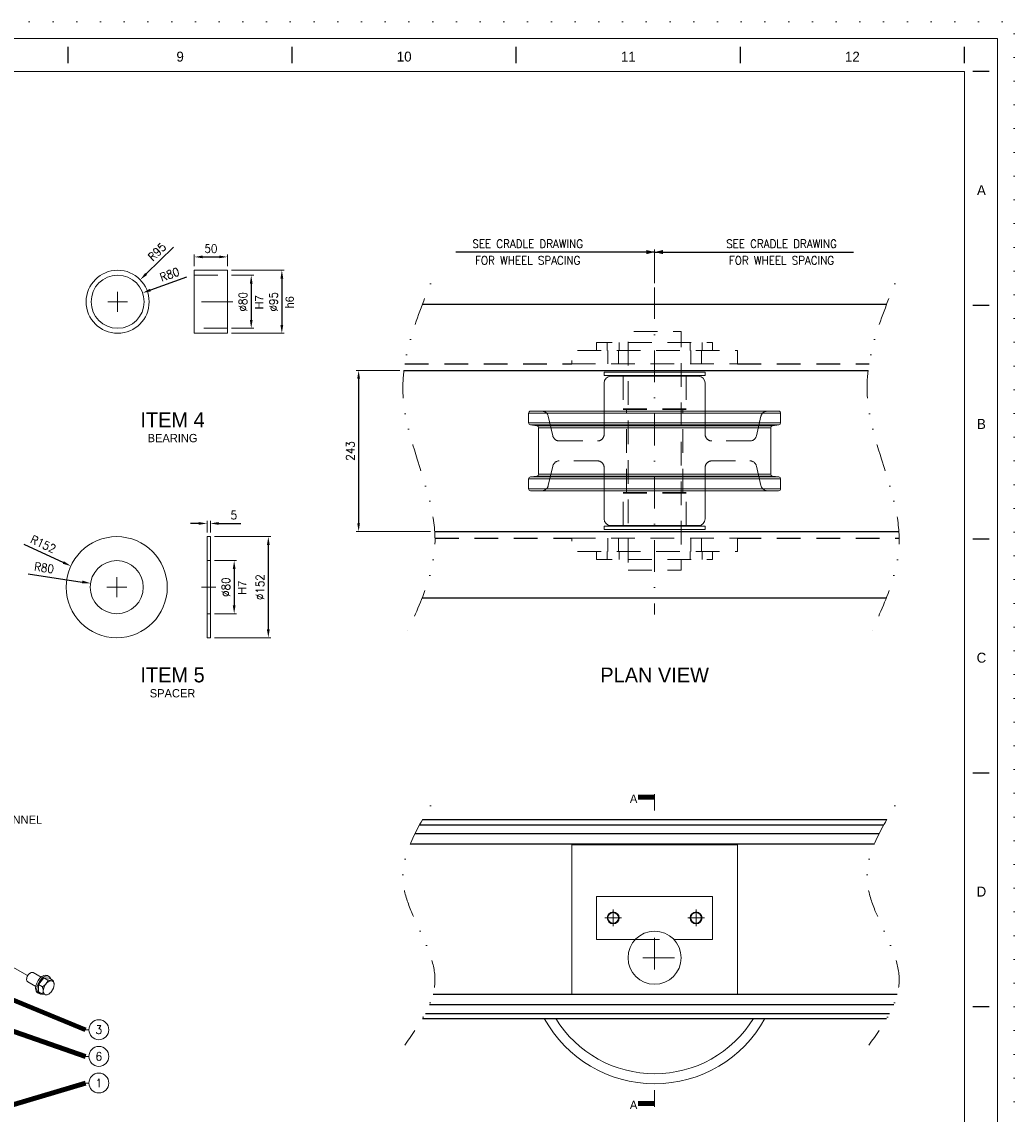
# Model space of a CAD drawing. Header units: millimetres. Extents: x -33820 to -29615, y -714818 to -711848.
# Tile 13 of 13: x -31111 to -29615, y -713494 to -711848. Entities that reach past the tile are written whole.
import ezdxf

# ---------------------------------------------------------------- set-up
doc = ezdxf.new("R2010")
doc.units = ezdxf.units.MM
doc.header["$MEASUREMENT"] = 0
for name, pattern in [('DGN Style 1', [35.687127, 0, -35.687127]), ('DGN Style 2', [59.478545, 35.687127, -23.791418]), ('DGN Style 4', [95.165673, 47.582836, -23.791418, 0, -23.791418]), ('DGN Style 5', [41.634982, 17.843564, -23.791418]), ('DGN Style 6', [113.009236, 0, -23.791418, 41.634982, -23.791418, 0, -23.791418])]:
    doc.linetypes.add(name, pattern=pattern)
doc.styles.add('Style-ENGINEERING', font='ENGINEERING.shx')
doc.styles.add('Style-ENGINEERING_0', font='ENGINEERING.shx')
doc.dimstyles.new('MetricMM', dxfattribs={"dimtxt": 3, "dimasz": 3, "dimexe": 1.5, "dimexo": 1.5, "dimgap": 1.5, "dimtad": 1, "dimdec": 0, "dimzin": 7, "dimtxsty": 'Style-ENGINEERING_0', "dimcen": 0.09, "dimclrd": 1, "dimclre": 1, "dimclrt": 7, "dimadec": 0, "dimazin": 3, "dimtfac": 1, "dimtdec": 0, "dimtofl": 0, "dimtmove": 0, "dimatfit": 3, "dimfxl": 1, "dimtzin": 7, "dimlwd": -1, "dimlwe": 0, "dimarcsym": 0})

# ---------------------------------------------------------------- blocks, each defined once
blk = doc.blocks.new('*D55')
at = {"color": 1, "linetype": 'Continuous', "lineweight": 0, "transparency": 16777216}
for p, q in [((-30541.5, -712373.1), (-30607.4, -712373.1)), ((-30495.1, -712616.1), (-30607.4, -712616.1))]:
    blk.add_line(p, q, dxfattribs=at)
at = {"color": 1, "linetype": 'Continuous', "transparency": 16777216}
blk.add_line((-30603.6, -712385.6), (-30603.6, -712603.6), dxfattribs=at)
at = {"color": 1, "linetype": 'Continuous', "lineweight": 0, "transparency": 16777216}
for points in [[(-30605.7, -712385.6), (-30601.6, -712385.6), (-30603.6, -712373.1)], [(-30605.7, -712603.6), (-30601.6, -712603.6), (-30603.6, -712616.1)]]:
    blk.add_solid(points, dxfattribs=at)
at = {"layer": 'Defpoints', "color": 0, "linetype": 'Continuous', "lineweight": 0, "transparency": 16777216}
for p in [(-30535.3, -712373.1), (-30603.6, -712616.1), (-30488.9, -712616.1)]:
    blk.add_point(p, dxfattribs=at)
at = {"color": 7, "linetype": 'Continuous', "transparency": 16777216, "insert": (-30616.1, -712494.6), "char_height": 12.5, "attachment_point": 5, "rotation": 90, "style": 'Style-ENGINEERING_0'}
blk.add_mtext('\\FSTANDARD;243', dxfattribs=at)
blk = doc.blocks.new('*D81')
at = {"color": 1, "linetype": 'Continuous', "transparency": 16777216}
blk.add_line((-30882.6, -712187.5), (-30924, -712227.8), dxfattribs=at)
at = {"color": 1, "linetype": 'Continuous', "lineweight": 0, "transparency": 16777216}
for p, q in [((-30967.1, -712269.7), (-30966.9, -712269.6)), ((-30966.9, -712269.7), (-30967.1, -712269.6))]:
    blk.add_line(p, q, dxfattribs=at)
blk.add_solid([(-30925.5, -712226.3), (-30922.6, -712229.3), (-30933, -712236.5)], dxfattribs=at)
at = {"layer": 'Defpoints', "color": 0, "linetype": 'Continuous', "lineweight": 0, "transparency": 16777216}
for p in [(-30933, -712236.5), (-30967, -712269.7)]:
    blk.add_point(p, dxfattribs=at)
at = {"color": 7, "linetype": 'Continuous', "transparency": 16777216, "insert": (-30907.6, -712194.4), "char_height": 12.5, "attachment_point": 5, "rotation": 44.2356, "style": 'Style-ENGINEERING_0'}
blk.add_mtext('\\FSTANDARD;R95', dxfattribs=at)
blk = doc.blocks.new('*D83')
at = {"color": 1, "linetype": 'Continuous', "transparency": 16777216}
blk.add_line((-30863.2, -712232.7), (-30917.5, -712252.1), dxfattribs=at)
at = {"color": 1, "linetype": 'Continuous', "lineweight": 0, "transparency": 16777216}
for p, q in [((-30967.1, -712269.7), (-30966.9, -712269.6)), ((-30967, -712269.8), (-30967, -712269.6))]:
    blk.add_line(p, q, dxfattribs=at)
blk.add_solid([(-30918.2, -712250.1), (-30916.8, -712254), (-30929.3, -712256.3)], dxfattribs=at)
at = {"layer": 'Defpoints', "color": 0, "linetype": 'Continuous', "lineweight": 0, "transparency": 16777216}
for p in [(-30929.3, -712256.3), (-30967, -712269.7)]:
    blk.add_point(p, dxfattribs=at)
at = {"color": 7, "linetype": 'Continuous', "transparency": 16777216, "insert": (-30888.7, -712228.5), "char_height": 12.5, "attachment_point": 5, "rotation": 19.6079, "style": 'Style-ENGINEERING_0'}
blk.add_mtext('\\FSTANDARD;R80', dxfattribs=at)
blk = doc.blocks.new('*D85')
at = {"color": 1, "linetype": 'Continuous', "lineweight": 0, "transparency": 16777216}
for p, q in [((-30851.4, -712215.9), (-30851.4, -712198.3)), ((-30801.4, -712215.9), (-30801.4, -712198.3))]:
    blk.add_line(p, q, dxfattribs=at)
at = {"color": 1, "linetype": 'Continuous', "transparency": 16777216}
blk.add_line((-30838.9, -712202.1), (-30813.9, -712202.1), dxfattribs=at)
at = {"color": 1, "linetype": 'Continuous', "lineweight": 0, "transparency": 16777216}
for points in [[(-30838.9, -712200), (-30838.9, -712204.1), (-30851.4, -712202.1)], [(-30813.9, -712200), (-30813.9, -712204.1), (-30801.4, -712202.1)]]:
    blk.add_solid(points, dxfattribs=at)
at = {"layer": 'Defpoints', "color": 0, "linetype": 'Continuous', "lineweight": 0, "transparency": 16777216}
for p in [(-30801.4, -712202.1), (-30851.4, -712222.2), (-30801.4, -712222.2)]:
    blk.add_point(p, dxfattribs=at)
at = {"color": 7, "linetype": 'Continuous', "transparency": 16777216, "insert": (-30826.4, -712189.6), "char_height": 12.5, "attachment_point": 5, "style": 'Style-ENGINEERING_0'}
blk.add_mtext('\\FSTANDARD;50', dxfattribs=at)
blk = doc.blocks.new('*D87')
at = {"color": 1, "linetype": 'Continuous', "lineweight": 0, "transparency": 16777216}
for p, q in [((-30795.2, -712229.7), (-30761.8, -712229.7)), ((-30795.2, -712309.7), (-30761.8, -712309.7))]:
    blk.add_line(p, q, dxfattribs=at)
at = {"color": 1, "linetype": 'Continuous', "transparency": 16777216}
blk.add_line((-30765.6, -712242.2), (-30765.6, -712297.2), dxfattribs=at)
at = {"color": 1, "linetype": 'Continuous', "lineweight": 0, "transparency": 16777216}
for points in [[(-30767.6, -712242.2), (-30763.5, -712242.2), (-30765.6, -712229.7)], [(-30767.6, -712297.2), (-30763.5, -712297.2), (-30765.6, -712309.7)]]:
    blk.add_solid(points, dxfattribs=at)
at = {"layer": 'Defpoints', "color": 0, "linetype": 'Continuous', "lineweight": 0, "transparency": 16777216}
for p in [(-30801.4, -712229.7), (-30801.4, -712309.7), (-30765.6, -712309.7)]:
    blk.add_point(p, dxfattribs=at)
at = {"color": 7, "linetype": 'Continuous', "transparency": 16777216, "insert": (-30778.1, -712269.7), "char_height": 12.5, "attachment_point": 5, "rotation": 90, "style": 'Style-ENGINEERING_0'}
blk.add_mtext('\\FSTANDARD;%%c80', dxfattribs=at)
blk = doc.blocks.new('*D89')
at = {"color": 1, "linetype": 'Continuous', "lineweight": 0, "transparency": 16777216}
for p, q in [((-30795.2, -712222.2), (-30715.7, -712222.2)), ((-30795.2, -712317.2), (-30715.7, -712317.2))]:
    blk.add_line(p, q, dxfattribs=at)
at = {"color": 1, "linetype": 'Continuous', "transparency": 16777216}
blk.add_line((-30719.4, -712234.7), (-30719.4, -712304.7), dxfattribs=at)
at = {"color": 1, "linetype": 'Continuous', "lineweight": 0, "transparency": 16777216}
for points in [[(-30721.5, -712234.7), (-30717.3, -712234.7), (-30719.4, -712222.2)], [(-30721.5, -712304.7), (-30717.3, -712304.7), (-30719.4, -712317.2)]]:
    blk.add_solid(points, dxfattribs=at)
at = {"layer": 'Defpoints', "color": 0, "linetype": 'Continuous', "lineweight": 0, "transparency": 16777216}
for p in [(-30801.4, -712222.2), (-30801.4, -712317.2), (-30719.4, -712317.2)]:
    blk.add_point(p, dxfattribs=at)
at = {"color": 7, "linetype": 'Continuous', "transparency": 16777216, "insert": (-30731.9, -712269.7), "char_height": 12.5, "attachment_point": 5, "rotation": 90, "style": 'Style-ENGINEERING_0'}
blk.add_mtext('\\FSTANDARD;%%c95', dxfattribs=at)
blk = doc.blocks.new('*D91')
at = {"color": 1, "linetype": 'Continuous', "lineweight": 0, "transparency": 16777216}
for p, q in [((-30820.9, -712660), (-30787.6, -712660)), ((-30820.9, -712740), (-30787.6, -712740))]:
    blk.add_line(p, q, dxfattribs=at)
at = {"color": 1, "linetype": 'Continuous', "transparency": 16777216}
blk.add_line((-30791.3, -712672.5), (-30791.3, -712727.5), dxfattribs=at)
at = {"color": 1, "linetype": 'Continuous', "lineweight": 0, "transparency": 16777216}
for points in [[(-30793.4, -712672.5), (-30789.2, -712672.5), (-30791.3, -712660)], [(-30793.4, -712727.5), (-30789.2, -712727.5), (-30791.3, -712740)]]:
    blk.add_solid(points, dxfattribs=at)
at = {"layer": 'Defpoints', "color": 0, "linetype": 'Continuous', "lineweight": 0, "transparency": 16777216}
for p in [(-30827.2, -712660), (-30827.2, -712740), (-30791.3, -712740)]:
    blk.add_point(p, dxfattribs=at)
at = {"color": 7, "linetype": 'Continuous', "transparency": 16777216, "insert": (-30803.8, -712700), "char_height": 12.5, "attachment_point": 5, "rotation": 90, "style": 'Style-ENGINEERING_0'}
blk.add_mtext('\\FSTANDARD;%%c80', dxfattribs=at)
blk = doc.blocks.new('*D93')
at = {"color": 1, "linetype": 'Continuous', "lineweight": 0, "transparency": 16777216}
for p, q in [((-30820.9, -712623.8), (-30736, -712623.8)), ((-30820.9, -712776.2), (-30736, -712776.2))]:
    blk.add_line(p, q, dxfattribs=at)
at = {"color": 1, "linetype": 'Continuous', "transparency": 16777216}
blk.add_line((-30739.8, -712636.3), (-30739.8, -712763.7), dxfattribs=at)
at = {"color": 1, "linetype": 'Continuous', "lineweight": 0, "transparency": 16777216}
for points in [[(-30741.9, -712636.3), (-30737.7, -712636.3), (-30739.8, -712623.8)], [(-30741.9, -712763.7), (-30737.7, -712763.7), (-30739.8, -712776.2)]]:
    blk.add_solid(points, dxfattribs=at)
at = {"layer": 'Defpoints', "color": 0, "linetype": 'Continuous', "lineweight": 0, "transparency": 16777216}
for p in [(-30827.2, -712623.8), (-30827.2, -712776.2), (-30739.8, -712776.2)]:
    blk.add_point(p, dxfattribs=at)
at = {"color": 7, "linetype": 'Continuous', "transparency": 16777216, "insert": (-30752.3, -712700), "char_height": 12.5, "attachment_point": 5, "rotation": 90, "style": 'Style-ENGINEERING_0'}
blk.add_mtext('\\FSTANDARD;%%c152', dxfattribs=at)
blk = doc.blocks.new('*D95')
at = {"color": 1, "linetype": 'Continuous', "transparency": 16777216}
for p, q in [((-30844.7, -712603.9), (-30857.2, -712603.9)), ((-30814.7, -712603.9), (-30781.5, -712603.9))]:
    blk.add_line(p, q, dxfattribs=at)
at = {"color": 1, "linetype": 'Continuous', "lineweight": 0, "transparency": 16777216}
for p, q in [((-30832.2, -712617.6), (-30832.2, -712600.1)), ((-30827.2, -712617.6), (-30827.2, -712600.1))]:
    blk.add_line(p, q, dxfattribs=at)
for points in [[(-30844.7, -712601.8), (-30844.7, -712606), (-30832.2, -712603.9)], [(-30814.7, -712601.8), (-30814.7, -712606), (-30827.2, -712603.9)]]:
    blk.add_solid(points, dxfattribs=at)
at = {"layer": 'Defpoints', "color": 0, "linetype": 'Continuous', "lineweight": 0, "transparency": 16777216}
for p in [(-30827.2, -712603.9), (-30832.2, -712623.8), (-30827.2, -712623.8)]:
    blk.add_point(p, dxfattribs=at)
at = {"color": 7, "linetype": 'Continuous', "transparency": 16777216, "insert": (-30791.9, -712591.4), "char_height": 12.5, "attachment_point": 5, "style": 'Style-ENGINEERING_0'}
blk.add_mtext('\\FSTANDARD;5', dxfattribs=at)
blk = doc.blocks.new('*D97')
at = {"color": 1, "linetype": 'Continuous', "transparency": 16777216}
blk.add_line((-31102.1, -712679.8), (-31020.3, -712692.2), dxfattribs=at)
at = {"color": 1, "linetype": 'Continuous', "lineweight": 0, "transparency": 16777216}
for p, q in [((-30968.5, -712700), (-30968.3, -712700)), ((-30968.4, -712700.1), (-30968.4, -712699.9))]:
    blk.add_line(p, q, dxfattribs=at)
blk.add_solid([(-31020, -712690.1), (-31020.6, -712694.2), (-31007.9, -712694)], dxfattribs=at)
at = {"layer": 'Defpoints', "color": 0, "linetype": 'Continuous', "lineweight": 0, "transparency": 16777216}
for p in [(-31007.9, -712694), (-30968.4, -712700)]:
    blk.add_point(p, dxfattribs=at)
at = {"color": 7, "linetype": 'Continuous', "transparency": 16777216, "insert": (-31077.9, -712670.8), "char_height": 12.5, "attachment_point": 5, "rotation": 351.4004, "style": 'Style-ENGINEERING_0'}
blk.add_mtext('\\FSTANDARD;R80', dxfattribs=at)
blk = doc.blocks.new('*D99')
at = {"color": 1, "linetype": 'Continuous', "transparency": 16777216}
blk.add_line((-31108.6, -712635.3), (-31048.9, -712662.8), dxfattribs=at)
at = {"color": 1, "linetype": 'Continuous', "lineweight": 0, "transparency": 16777216}
for p, q in [((-30968.5, -712700), (-30968.3, -712700.1)), ((-30968.4, -712700.1), (-30968.4, -712699.9))]:
    blk.add_line(p, q, dxfattribs=at)
blk.add_solid([(-31048, -712660.9), (-31049.8, -712664.7), (-31037.6, -712668.1)], dxfattribs=at)
at = {"layer": 'Defpoints', "color": 0, "linetype": 'Continuous', "lineweight": 0, "transparency": 16777216}
for p in [(-31037.6, -712668.1), (-30968.4, -712700)]:
    blk.add_point(p, dxfattribs=at)
at = {"color": 7, "linetype": 'Continuous', "transparency": 16777216, "insert": (-31079.2, -712635.1), "char_height": 12.5, "attachment_point": 5, "rotation": 335.2079, "style": 'Style-ENGINEERING_0'}
blk.add_mtext('\\FSTANDARD;R152', dxfattribs=at)
blk = doc.blocks.new('*U108')
for p, q in [((135.12, 284.53), (135.12, 289.53)), ((202.7, 284.53), (202.7, 289.53)), ((270.29, 284.53), (270.29, 289.53)), ((337.87, 284.53), (337.87, 289.53)), ((405.45, 284.53), (405.45, 289.53)), ((412.95, 282.03), (407.95, 282.03)), ((412.95, 211.53), (407.95, 211.53)), ((412.95, 141.03), (407.95, 141.03)), ((412.95, 70.53), (407.95, 70.53)), ((412.95, 0.03), (407.95, 0.03))]:
    blk.add_line(p, q)
at = {"color": 7, "linetype": 'Continuous', "lineweight": 0, "flags": 128}
blk.add_lwpolyline([(-415.55, 292.03), (415.45, 292.03), (415.45, -291.97), (-415.55, -291.97), (-415.55, 292.03)], close=True, dxfattribs=at)
at = {"color": 7, "linetype": 'Continuous', "lineweight": 13, "flags": 128}
blk.add_lwpolyline([(-405.55, 282.03), (405.45, 282.03), (405.45, -281.97), (-405.55, -281.97), (-405.55, 282.03)], close=True, dxfattribs=at)
at = {"char_height": 3, "attachment_point": 5, "line_spacing_factor": 1.2, "style": 'Style-ENGINEERING'}
for s, insert in [('9', (168.91, 286.53)), ('10', (236.49, 286.53)), ('11', (304.08, 286.53)), ('12', (371.66, 286.53)), ('A', (410.58, 246.28)), ('B', (410.58, 175.78)), ('C', (410.58, 105.28)), ('D', (410.58, 34.78))]:
    blk.add_mtext(s, dxfattribs=dict(at, insert=insert))

msp = doc.modelspace()

# ---------------------------------------------------------------- linework, layer by layer
at = {"color": 1, "linetype": 'Continuous'}
for q in [(-30457.26, -712194.82), (-29857.26, -712194.82)]:
    msp.add_line((-30157.26, -712194.82), q, dxfattribs=at)
at = {"color": 1, "linetype": 'Continuous', "lineweight": 0}
msp.add_line((-30157.26, -712241.83), (-30157.26, -712191.07), dxfattribs=at)
at = {"color": 1, "linetype": 'DGN Style 4', "lineweight": 0}
for p, q in [((-30157.26, -712248.08), (-30157.26, -712741.08)), ((-30967, -712254.68), (-30967, -712284.68)), ((-30952, -712269.68), (-30982, -712269.68)), ((-30793.16, -712269.68), (-30859.67, -712269.68)), ((-30968.4, -712685.03), (-30968.4, -712715.03)), ((-30953.4, -712700.03), (-30983.4, -712700.03)), ((-30818.91, -712700.03), (-30840.43, -712700.03)), ((-30219.76, -713186.11), (-30219.76, -713211.11)), ((-30094.76, -713186.11), (-30094.76, -713211.11)), ((-30207.26, -713198.61), (-30232.26, -713198.61)), ((-30082.26, -713198.61), (-30107.26, -713198.61)), ((-30157.26, -713228.61), (-30157.26, -713288.61)), ((-31143.46, -713262.09), (-31102.79, -713285.56)), ((-30127.26, -713258.61), (-30187.26, -713258.61))]:
    msp.add_line(p, q, dxfattribs=at)
at = {"color": 7}
for p, q in [((-30507.26, -712273.08), (-29807.2, -712273.08)), ((-30535.29, -712373.08), (-29835.29, -712373.08)), ((-30488.86, -712616.08), (-29788.86, -712616.08)), ((-30507.26, -712716.08), (-29807.75, -712716.08)), ((-30507.26, -713050.38), (-29807.26, -713050.38)), ((-30518.62, -713071.43), (-29818.62, -713071.43)), ((-30511.67, -713058.25), (-29811.67, -713058.25)), ((-30525.86, -713087.15), (-29825.86, -713087.15)), ((-30491.32, -713313.61), (-29791.32, -713313.61)), ((-30496.73, -713329.34), (-29796.73, -713329.34)), ((-30507.26, -713350.38), (-29807.41, -713350.38)), ((-30503.02, -713342.52), (-29803.02, -713342.52))]:
    msp.add_line(p, q, dxfattribs=at)
at = {"color": 7, "linetype": 'DGN Style 2'}
for p, q in [((-30533.85, -712363.08), (-30282.26, -712363.08)), ((-30032.26, -712363.08), (-29833.85, -712363.08)), ((-30488.44, -712626.08), (-30282.26, -712626.08)), ((-30032.26, -712626.08), (-29788.44, -712626.08))]:
    msp.add_line(p, q, dxfattribs=at)
at = {"color": 7, "linetype": 'Continuous', "lineweight": 0}
for p, q in [((-30233.46, -712434.58), (-30233.46, -712392.08)), ((-30223.47, -712382.08), (-30091.05, -712382.08)), ((-30081.06, -712434.58), (-30081.06, -712392.08)), ((-29967.26, -712437.58), (-30347.26, -712437.58)), ((-30344.26, -712434.58), (-29970.26, -712434.58)), ((-30347.26, -712452.36), (-29967.26, -712452.36)), ((-30334.84, -712456.72), (-30344.68, -712455.34)), ((-29969.84, -712455.34), (-30344.68, -712455.34)), ((-29979.68, -712456.72), (-30334.84, -712456.72)), ((-30332.26, -712529.47), (-30332.26, -712459.69)), ((-30332.26, -712459.69), (-29982.26, -712459.69)), ((-29982.26, -712529.47), (-29982.26, -712459.69)), ((-29979.68, -712456.72), (-29969.84, -712455.34)), ((-30347.26, -712536.8), (-29967.26, -712536.8)), ((-30344.68, -712533.83), (-30334.84, -712532.44)), ((-29969.84, -712533.83), (-30344.68, -712533.83)), ((-29979.68, -712532.44), (-30334.84, -712532.44)), ((-30332.26, -712529.47), (-29982.26, -712529.47)), ((-29969.84, -712533.83), (-29979.68, -712532.44)), ((-29967.26, -712551.58), (-30347.26, -712551.58)), ((-30344.26, -712554.58), (-29970.26, -712554.58)), ((-30233.46, -712597.08), (-30233.46, -712554.58)), ((-30081.06, -712597.08), (-30081.06, -712554.58)), ((-30157.26, -713011.84), (-30157.26, -713036.84)), ((-31098.58, -713281.46), (-31099.29, -713281.87)), ((-31082.54, -713288.02), (-31094.58, -713281.06)), ((-31070.58, -713286.84), (-31072.7, -713285.62)), ((-31104.24, -713290.44), (-31104.24, -713291.26)), ((-31102.58, -713294.92), (-31090.54, -713301.87)), ((-31086.27, -713299.1), (-31078.08, -713288.91)), ((-31080.46, -713302.45), (-31086.27, -713299.1)), ((-31086.27, -713310.02), (-31086.27, -713299.1)), ((-31072.27, -713292.26), (-31078.08, -713288.91)), ((-31078.08, -713288.91), (-31069.88, -713289.64)), ((-31064.08, -713292.99), (-31069.88, -713289.64)), ((-31066.93, -713293.36), (-31066.89, -713293.36)), ((-31062.81, -713299.15), (-31062.81, -713299.22)), ((-31087.7, -713311.6), (-31085.58, -713312.82)), ((-31080.46, -713313.37), (-31086.27, -713310.02)), ((-31072.27, -713314.1), (-31071, -713313.37)), ((-31066.89, -713309.72), (-31066.93, -713309.77)), ((-31010.38, -713367.23), (-31015.38, -713367.23)), ((-31010.38, -713407.41), (-31015.38, -713407.41)), ((-31010.38, -713447.6), (-31015.38, -713447.6)), ((-30157.26, -713483.31), (-30157.26, -713458.31))]:
    msp.add_line(p, q, dxfattribs=at)
at = {"color": 7, "linetype": 'DGN Style 2', "lineweight": 0}
for p, q in [((-30317.56, -712442.33), (-30310.75, -712471.83)), ((-30233.46, -712469.58), (-30233.46, -712434.58)), ((-30109.76, -712432.08), (-30204.76, -712432.08)), ((-30199.76, -712557.08), (-30199.76, -712432.08)), ((-30114.76, -712557.08), (-30114.76, -712432.08)), ((-30081.06, -712469.58), (-30081.06, -712434.58)), ((-29996.96, -712442.33), (-30003.77, -712471.83)), ((-30301.01, -712479.58), (-30243.46, -712479.58)), ((-30013.51, -712479.58), (-30071.06, -712479.58)), ((-30243.46, -712509.58), (-30301.01, -712509.58)), ((-30071.06, -712509.58), (-30013.51, -712509.58)), ((-30310.75, -712517.33), (-30317.56, -712546.83)), ((-30233.46, -712554.58), (-30233.46, -712519.58)), ((-30081.06, -712554.58), (-30081.06, -712519.58)), ((-30003.77, -712517.33), (-29996.96, -712546.83)), ((-30185.83, -713231.11), (-30128.7, -713231.11))]:
    msp.add_line(p, q, dxfattribs=at)
at = {"color": 7, "linetype": 'DGN Style 1', "lineweight": 0, "flags": 128}
msp.add_lwpolyline([(-33820.09, -711847.68), (-29615.09, -711847.68), (-29615.09, -714817.68), (-33820.09, -714817.68), (-33820.09, -711847.68)], close=True, dxfattribs=at)
at = {"color": 7, "linetype": 'Continuous', "lineweight": 0, "flags": 128}
for points in [[(-30851.42, -712222.18), (-30801.42, -712222.18), (-30801.42, -712317.18), (-30851.42, -712317.18), (-30851.42, -712222.18)], [(-30832.17, -712623.83), (-30827.17, -712623.83), (-30827.17, -712776.23), (-30832.17, -712776.23), (-30832.17, -712623.83)]]:
    msp.add_lwpolyline(points, close=True, dxfattribs=at)
at = {"color": 7, "linetype": 'DGN Style 2', "lineweight": 0, "flags": 128}
for points in [[(-30851.42, -712229.68), (-30801.42, -712229.68)], [(-30801.42, -712309.68), (-30851.42, -712309.68)], [(-30227.76, -712343.08), (-30227.76, -712363.08)], [(-30211.76, -712363.08), (-30211.76, -712343.08)], [(-30102.76, -712363.08), (-30102.76, -712343.08)], [(-30086.76, -712343.08), (-30086.76, -712363.08)], [(-30204.76, -712382.08), (-30204.76, -712432.08)], [(-30109.76, -712382.08), (-30109.76, -712432.08)], [(-30204.76, -712557.08), (-30109.76, -712557.08)], [(-30204.76, -712607.08), (-30204.76, -712557.08)], [(-30109.76, -712607.08), (-30109.76, -712557.08)], [(-30227.76, -712646.08), (-30227.76, -712626.08)], [(-30211.76, -712626.08), (-30211.76, -712646.08)], [(-30102.76, -712626.08), (-30102.76, -712646.08)], [(-30086.76, -712646.08), (-30086.76, -712626.08)], [(-30832.17, -712660.03), (-30827.17, -712660.03)], [(-30827.17, -712740.03), (-30832.17, -712740.03)]]:
    msp.add_lwpolyline(points, dxfattribs=at)
for points in [[(-30197.26, -712674.58), (-30117.26, -712674.58), (-30117.26, -712314.58), (-30197.26, -712314.58), (-30197.26, -712674.58)], [(-30282.26, -712363.08), (-30032.26, -712363.08), (-30032.26, -712343.08), (-30282.26, -712343.08), (-30282.26, -712363.08)], [(-30282.26, -712626.08), (-30032.26, -712626.08), (-30032.26, -712646.08), (-30282.26, -712646.08), (-30282.26, -712626.08)]]:
    msp.add_lwpolyline(points, close=True, dxfattribs=at)
at = {"color": 5, "linetype": 'DGN Style 2', "lineweight": 0, "flags": 128}
for points in [[(-30244.76, -712343.08), (-30244.76, -712331.08), (-30069.76, -712331.08), (-30069.76, -712343.08)], [(-30228.76, -712331.08), (-30228.76, -712343.08)], [(-30210.76, -712343.08), (-30210.76, -712331.08)], [(-30103.76, -712343.08), (-30103.76, -712331.08)], [(-30085.76, -712331.08), (-30085.76, -712343.08)], [(-30244.76, -712646.08), (-30244.76, -712658.08), (-30069.76, -712658.08), (-30069.76, -712646.08)], [(-30228.76, -712658.08), (-30228.76, -712646.08)], [(-30210.76, -712646.08), (-30210.76, -712658.08)], [(-30103.76, -712646.08), (-30103.76, -712658.08)], [(-30085.76, -712658.08), (-30085.76, -712646.08)]]:
    msp.add_lwpolyline(points, dxfattribs=at)
at = {"color": 30, "linetype": 'Continuous', "lineweight": 13, "flags": 128}
for points in [[(-30233.46, -712376.08), (-30081.06, -712376.08), (-30081.06, -712381.08), (-30233.46, -712381.08), (-30233.46, -712376.08)], [(-30233.46, -712608.08), (-30081.06, -712608.08), (-30081.06, -712613.08), (-30233.46, -712613.08), (-30233.46, -712608.08)]]:
    msp.add_lwpolyline(points, close=True, dxfattribs=at)
at = {"color": 30, "linetype": 'DGN Style 2', "lineweight": 0, "flags": 128}
for points in [[(-30204.76, -712431.08), (-30109.76, -712431.08), (-30109.76, -712381.08), (-30204.76, -712381.08), (-30204.76, -712431.08)], [(-30204.76, -712558.08), (-30109.76, -712558.08), (-30109.76, -712608.08), (-30204.76, -712608.08), (-30204.76, -712558.08)]]:
    msp.add_lwpolyline(points, close=True, dxfattribs=at)
at = {"color": 7, "linetype": 'Continuous', "lineweight": 0, "flags": 128}
for points in [[(-30347.26, -712452.36), (-30347.26, -712437.58)], [(-29967.26, -712452.36), (-29967.26, -712437.58)], [(-30347.26, -712551.58), (-30347.26, -712536.8)], [(-29967.26, -712551.58), (-29967.26, -712536.8)], [(-30091.04, -712607.08), (-30223.51, -712607.08)]]:
    msp.add_lwpolyline(points, dxfattribs=at)
at = {"color": 7, "linetype": 'Continuous', "lineweight": 13, "flags": 128}
msp.add_lwpolyline([(-30282.26, -713088.61), (-30032.26, -713088.61), (-30032.26, -713313.61), (-30282.26, -713313.61), (-30282.26, -713088.61)], close=True, dxfattribs=at)
msp.add_lwpolyline([(-30128.7, -713231.11), (-30069.76, -713231.11), (-30069.76, -713166.11), (-30244.76, -713166.11), (-30244.76, -713231.11), (-30185.83, -713231.11)], dxfattribs=at)
at = {"color": 7, "linetype": 'Continuous', "lineweight": 0}
for centre, radius in [((-30967, -712269.68), 47.5), ((-30967, -712269.68), 40), ((-30968.4, -712700.03), 76.2), ((-30968.4, -712700.03), 40)]:
    msp.add_circle(centre, radius, dxfattribs=at)
at = {"color": 7, "linetype": 'Continuous', "lineweight": 13}
for centre, radius in [((-30219.76, -713198.61), 9), ((-30094.76, -713198.61), 9), ((-30157.26, -713258.61), 40), ((-30995.38, -713367.23), 15), ((-30995.38, -713407.41), 15), ((-30995.38, -713447.6), 15)]:
    msp.add_circle(centre, radius, dxfattribs=at)
at = {"color": 3, "linetype": 'Continuous', "lineweight": 0}
for centre in [(-30219.76, -713198.61), (-30094.76, -713198.61)]:
    msp.add_circle(centre, 8, dxfattribs=at)
at = {"color": 7, "linetype": 'Continuous', "lineweight": 0, "extrusion": (0, 0, -1)}
for centre, radius, start, end in [((30223.46, -712392.08), 10, 360, 90), ((30344.26, -712437.58), 3, 360, 90), ((30344.26, -712452.36), 3, 278, 360), ((29979.26, -712459.69), 3, 360, 82), ((30344.26, -712536.8), 3, 360, 82), ((29979.26, -712529.47), 3, 278, 360), ((30344.26, -712551.58), 3, 270, 360), ((30223.46, -712597.08), 10, 270.00005, 360)]:
    msp.add_arc(centre, radius, start, end, dxfattribs=at)
at = {"color": 7, "linetype": 'Continuous', "lineweight": 0}
for centre, radius, start, end in [((-30091.06, -712392.08), 10, 0, 90), ((-29970.26, -712437.58), 3, 0, 90), ((-30335.26, -712459.69), 3, 0, 82), ((-29970.26, -712452.36), 3, 278, 0), ((-30335.26, -712529.47), 3, 278, 360), ((-29970.26, -712536.8), 3, 0, 82), ((-29970.26, -712551.58), 3, 270, 0), ((-30091.06, -712597.08), 10, 270.00005, 360), ((-30157.26, -713258.61), 190, 208.88209, 331.11791), ((-30157.26, -713258.61), 175, 211.6285, 328.3715)]:
    msp.add_arc(centre, radius, start, end, dxfattribs=at)
at = {"color": 7, "linetype": 'DGN Style 2', "lineweight": 0, "extrusion": (0, 0, -1)}
for centre, start, end in [((30327.3, -712444.58), 90, 167), ((30071.06, -712469.58), 270, 360), ((30013.51, -712469.58), 193, 270), ((30071.06, -712519.58), 360, 90), ((30013.51, -712519.58), 90, 167), ((30327.3, -712544.58), 193, 270)]:
    msp.add_arc(centre, 10, start, end, dxfattribs=at)
at = {"color": 7, "linetype": 'DGN Style 2', "lineweight": 0}
for centre, start, end in [((-29987.22, -712444.58), 90, 167), ((-30301.01, -712469.58), 193, 270), ((-30243.46, -712469.58), 270, 0), ((-30301.01, -712519.58), 90, 167), ((-30243.46, -712519.58), 0, 90), ((-29987.22, -712544.58), 193, 270)]:
    msp.add_arc(centre, 10, start, end, dxfattribs=at)
at = {"color": 7, "linetype": 'Continuous', "lineweight": 0}
for start_param, end_param in [(0.785398, 2.3561967), (6.2831832, 7.0685833), (2.3561967, 3.1415948)]:
    msp.add_ellipse((-31098.58, -713287.99), major_axis=(4, 6.93), ratio=0.5773503, start_param=start_param, end_param=end_param, dxfattribs=at)
at = {"color": 7, "linetype": 'Continuous', "lineweight": 0, "extrusion": (0, 0, -1)}
for centre, major_axis, start_param, end_param in [((-31099.29, -713287.58), (-3.5, -6.06), 0.7853997, 2.3562038), ((-31080.2, -713298.61), (-7.5, -12.99), 0.7853961, 3.1415932), ((-31078.08, -713299.83), (-7.5, -12.99), 0.7853979, 3.1415906), ((-31071, -713303.91), (-5.79, -10.03), 5.4978064, 9.1601442), ((-31078.08, -713299.83), (-7.5, -12.99), 3.1415906, 3.6745995), ((-31071, -713303.91), (-5.79, -10.03), 2.8826222, 3.9232384), ((-31071, -713303.91), (-5.79, -10.03), 3.9307466, 4.9713604), ((-31080.2, -713298.61), (-7.5, -12.99), 6.2831847, 7.0685814), ((-31078.08, -713299.83), (-7.5, -12.99), 0.000002, 0.7853979), ((-31078.08, -713299.83), (-7.5, -12.99), 5.7501805, 6.2831873), ((-31071, -713303.91), (-5.79, -10.03), 4.9770248, 5.4978064)]:
    msp.add_ellipse(centre, major_axis=major_axis, ratio=0.5773503, start_param=start_param, end_param=end_param, dxfattribs=at)
at = {"color": 7, "linetype": 'DGN Style 6', "lineweight": 0}
for points in [[(-30495.22, -712242.77), (-30536.83, -712407.38), (-30488.51, -712634.48), (-30534.15, -712775.29)], [(-29795.22, -712242.77), (-29836.83, -712407.38), (-29788.51, -712634.48), (-29834.15, -712775.29)], [(-30495.22, -713029.86), (-30536.83, -713141.33), (-30488.51, -713295.12), (-30534.15, -713390.48)], [(-29795.22, -713029.86), (-29836.83, -713141.33), (-29788.51, -713295.12), (-29834.15, -713390.48)]]:
    msp.add_spline(points, degree=3, dxfattribs=at)
at = {"color": 7, "linetype": 'Continuous', "lineweight": 0}
for points, knots in [([(-31080.46, -713302.45), (-31076.57, -713300.43), (-31073.28, -713296.6), (-31072.37, -713292.5), (-31072.27, -713292.26)], [0, 0, 0, 0, 0.9377679, 1, 1, 1, 1]), ([(-31080.46, -713313.37), (-31079.15, -713311.4), (-31078.76, -713307.92), (-31080.09, -713303.61), (-31080.33, -713302.84), (-31080.46, -713302.45)], [0, 0, 0, 0, 0.8164164, 0.908196, 1, 1, 1, 1]), ([(-31072.27, -713314.1), (-31072.37, -713314.14), (-31073.22, -713314.73), (-31075.98, -713314.55), (-31079.73, -713313.56), (-31080.21, -713313.44), (-31080.46, -713313.37)], [0, 0, 0, 0, 0.0720349, 0.8755407, 0.9377681, 1, 1, 1, 1])]:
    msp.add_open_spline(points, degree=3, knots=knots, dxfattribs=at)
for points in [[(-31072.27, -713292.26), (-31070.28, -713292.8), (-31068.35, -713293.23), (-31066.93, -713293.36)], [(-31066.89, -713293.36), (-31065.46, -713293.49), (-31064.61, -713293.3), (-31064.08, -713292.99)], [(-31064.08, -713292.99), (-31063.35, -713295.1), (-31062.81, -713297.25), (-31062.81, -713299.15)]]:
    msp.add_open_spline(points, degree=3, dxfattribs=at)
at = {"color": 1, "linetype": 'Continuous', "lineweight": 0, "extrusion": (0, 0, -1)}
msp.add_solid([(30169.76, -712191.69), (30157.26, -712194.82), (30169.76, -712197.94)], dxfattribs=at)
at = {"color": 1, "linetype": 'Continuous', "lineweight": 0}
msp.add_solid([(-30144.76, -712197.94), (-30157.26, -712194.82), (-30144.76, -712191.69)], dxfattribs=at)

# ---------------------------------------------------------------- block references
at = {"xscale": 4.999999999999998, "yscale": 4.999999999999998, "zscale": 4.999999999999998}
msp.add_blockref('*U108', (-31717.36, -713332.83), dxfattribs=at)

# ---------------------------------------------------------------- texts
at = {"color": 7, "linetype": 'Continuous', "lineweight": 0, "char_height": 12.5, "attachment_point": 5, "line_spacing_factor": 0.72, "style": 'Style-ENGINEERING'}
for s, insert in [('\\FSTANDARD;SEE CRADLE DRAWING', (-30348.61, -712182.32)), ('\\FSTANDARD;SEE CRADLE DRAWING', (-29965.91, -712182.32)), ('\\FSTANDARD;FOR WHEEL SPACING', (-30348.61, -712207.32)), ('\\FSTANDARD;FOR WHEEL SPACING', (-29965.91, -712207.32)), ('\\FSTANDARD;3', (-30995.38, -713367.23)), ('\\FSTANDARD;6', (-30995.38, -713407.41)), ('\\FSTANDARD;1', (-30995.38, -713447.6))]:
    msp.add_mtext(s, dxfattribs=dict(at, insert=insert))
at = {"color": 7, "linetype": 'DGN Style 5', "lineweight": 0, "char_height": 12.5, "attachment_point": 5, "rotation": 90, "line_spacing_factor": 0.6, "style": 'Style-ENGINEERING'}
for s, insert in [('H7', (-30753.62, -712270.54)), ('h6', (-30707.46, -712270.54)), ('H7', (-30779.38, -712700.89))]:
    msp.add_mtext(s, dxfattribs=dict(at, insert=insert))
at = {"lineweight": 13, "char_height": 22.5, "width": 618.4898, "attachment_point": 5, "line_spacing_factor": 0.9, "style": 'Style-ENGINEERING'}
for s, insert in [('ITEM 4', (-30884.24, -712447.65)), ('ITEM 5', (-30884.24, -712832.41)), ('PLAN VIEW', (-30157.26, -712832.41))]:
    msp.add_mtext(s, dxfattribs=dict(at, insert=insert))
at = {"color": 7, "linetype": 'DGN Style 5', "lineweight": 0, "char_height": 12.5, "style": 'Style-ENGINEERING'}
for s, insert, attachment_point, line_spacing_factor in [('BEARING', (-30884.22, -712475.29), 5, 0.6), ('SPACER', (-30884.22, -712860.04), 5, 0.6), ('A', (-30188.97, -713018.92), 5, 0.6), ('SEE CRADLE DRAWING\\PDOUBLER WELDED TO CHANNEL', (-31350.21, -713041.6), 4, 0.86543), ('A', (-30188.97, -713480.39), 5, 0.6)]:
    msp.add_mtext(s, dxfattribs=dict(at, insert=insert, attachment_point=attachment_point, line_spacing_factor=line_spacing_factor))

# ---------------------------------------------------------------- dimensions: what is measured, and where the dimension line sits
at = {"color": 1, "linetype": 'Continuous'}
for center, mpoint, picture, middle in [((-30967, -712269.68), (-30932.97, -712236.54), '*D81', (-30898.85, -712203.32)), ((-30967, -712269.68), (-30929.32, -712256.26), '*D83', (-30884.47, -712240.28)), ((-30968.4, -712700.03), (-31037.57, -712668.07), '*D99', (-31084.45, -712646.42))]:
    dim = msp.add_radius_dim(center=center, mpoint=mpoint, text='\\FSTANDARD;<>', dimstyle='MetricMM', override={"dimtxt": 12.5, "dimasz": 12.5, "dimexe": 3.75, "dimexo": 6.25, "dimgap": 6.25, "dimlfac": 2, "dimse1": 1, "dimse2": 1}, dxfattribs=at)
    dim.commit()
    dim.dimension.update_dxf_attribs({"geometry": picture, "text_midpoint": middle})
dim = msp.add_linear_dim(base=(-30801.42, -712202.06), p1=(-30851.42, -712222.18), p2=(-30801.42, -712222.18), text='\\FSTANDARD;<>', dimstyle='MetricMM', override={"dimtxt": 12.5, "dimasz": 12.5, "dimexe": 3.75, "dimexo": 6.25, "dimgap": 6.25}, dxfattribs=at)
dim.commit()
dim.dimension.update_dxf_attribs({"geometry": '*D85', "text_midpoint": (-30826.42, -712189.56)})
for base, p1, p2, override, picture, middle in [((-30719.41, -712317.18), (-30801.42, -712222.18), (-30801.42, -712317.18), {"dimtxt": 12.5, "dimasz": 12.5, "dimexe": 3.75, "dimexo": 6.25, "dimgap": 6.25, "dimpost": '%%c<>'}, '*D89', (-30731.91, -712269.68)), ((-30765.57, -712309.68), (-30801.42, -712229.68), (-30801.42, -712309.68), {"dimtxt": 12.5, "dimasz": 12.5, "dimexe": 3.75, "dimexo": 6.25, "dimgap": 6.25, "dimpost": '%%c<>'}, '*D87', (-30778.07, -712269.68)), ((-30603.65, -712616.08), (-30535.29, -712373.08), (-30488.86, -712616.08), {"dimtxt": 12.5, "dimasz": 12.5, "dimexe": 3.75, "dimexo": 6.25, "dimgap": 6.25}, '*D55', (-30616.15, -712494.58)), ((-30739.77, -712776.23), (-30827.17, -712623.83), (-30827.17, -712776.23), {"dimtxt": 12.5, "dimasz": 12.5, "dimexe": 3.75, "dimexo": 6.25, "dimgap": 6.25, "dimpost": '%%c<>'}, '*D93', (-30752.27, -712700.03)), ((-30791.32, -712740.03), (-30827.17, -712660.03), (-30827.17, -712740.03), {"dimtxt": 12.5, "dimasz": 12.5, "dimexe": 3.75, "dimexo": 6.25, "dimgap": 6.25, "dimpost": '%%c<>'}, '*D91', (-30803.82, -712700.03))]:
    dim = msp.add_linear_dim(base=base, p1=p1, p2=p2, angle=270, text='\\FSTANDARD;<>', dimstyle='MetricMM', override=override, dxfattribs=at)
    dim.commit()
    dim.dimension.update_dxf_attribs({"geometry": picture, "text_midpoint": middle})
dim = msp.add_linear_dim(base=(-30827.17, -712603.89), p1=(-30832.17, -712623.83), p2=(-30827.17, -712623.83), text='\\FSTANDARD;<>', dimstyle='MetricMM', override={"dimtxt": 12.5, "dimasz": 12.5, "dimexe": 3.75, "dimexo": 6.25, "dimgap": 6.25}, dxfattribs=at)
dim.commit()
dim.dimension.update_dxf_attribs({"geometry": '*D95', "text_midpoint": (-30791.85, -712603.89), "dimtype": 160})
dim = msp.add_radius_dim(center=(-30968.4, -712700.03), mpoint=(-31007.95, -712694.05), text='\\FSTANDARD;<>', dimstyle='MetricMM', override={"dimtxt": 12.5, "dimasz": 12.5, "dimexe": 3.75, "dimexo": 6.25, "dimgap": 6.25, "dimlfac": 2, "dimse1": 1, "dimse2": 1}, dxfattribs=at)
dim.commit()
dim.dimension.update_dxf_attribs({"geometry": '*D97', "text_midpoint": (-31079.75, -712683.19), "dimtype": 164})

# ---------------------------------------------------------------- leaders
for points in [[(-30157.26, -713016.84), (-30182.26, -713016.84)], [(-31169.8, -713303.83), (-31015.38, -713367.23)], [(-31154.36, -713359.5), (-31015.38, -713407.41)], [(-31147.7, -713487.01), (-31015.38, -713447.6)], [(-30157.26, -713478.31), (-30182.26, -713478.31)]]:
    msp.add_leader(points, dimstyle='MetricMM', override={"dimtxt": 12.5, "dimasz": 12.5, "dimgap": 6.25, "dimclrd": 0, "dimlwd": 65534}, dxfattribs=at)

doc.saveas('drawing.dxf')
